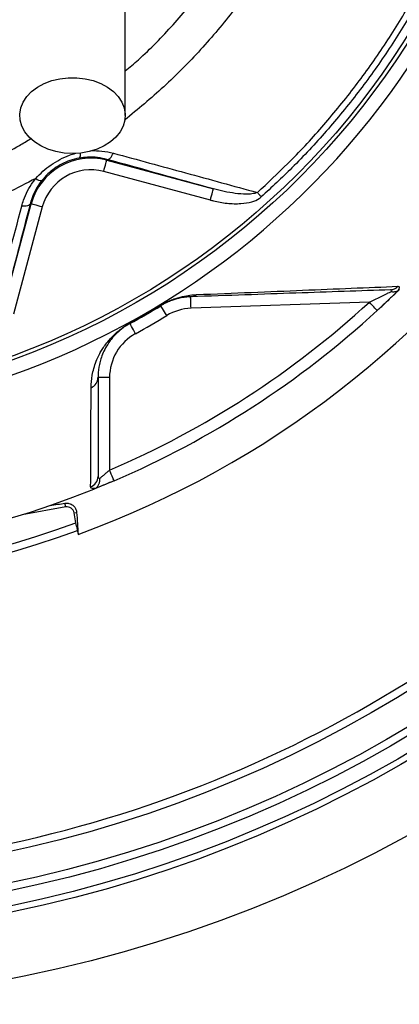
# Model space of a CAD drawing. Header units: millimetres. Extents: x 1997 to 3435, y 2451 to 3889.
# Tile 3 of 9: x 2859 to 3057, y 2451 to 2963. Entities that reach past the tile are written whole.
import ezdxf

# ---------------------------------------------------------------- set-up
doc = ezdxf.new("R2010")
doc.units = ezdxf.units.MM
doc.header["$LTSCALE"] = 2

msp = doc.modelspace()

# ---------------------------------------------------------------- linework, layer by layer
at = {"color": 7, "linetype": 'Continuous', "lineweight": 25}
for p, q in [((2904.4, 2890.28), (2904.27, 2889.81)), ((2904.27, 2889.81), (2959.79, 2874.94)), ((2958.23, 2869.14), (2902.72, 2884.02)), ((2849.99, 2811.25), (2864.95, 2867.11)), ((2870.75, 2865.56), (2855.78, 2809.7)), ((2864.48, 2867.24), (2864.95, 2867.11)), ((3041, 2816.05), (2948.16, 2812.81)), ((2905.75, 2776.82), (2899.75, 2776.82)), ((2905.75, 2776.82), (2905.75, 2728.6)), ((2908.11, 2723.09), (2897.59, 2718.72)), ((2882.91, 2709.45), (2882.56, 2711.43)), ((2882.91, 2709.45), (2860.2, 2705.45)), ((2887.36, 2706.34), (2888.62, 2706.56)), ((2888.26, 2701.21), (2887.36, 2706.34)), ((2888.57, 2699.44), (2888.26, 2701.21)), ((2888.57, 2699.44), (2889.43, 2695.2))]:
    msp.add_line(p, q, dxfattribs=at)
at = {"color": 7, "linetype": 'Continuous', "lineweight": 25, "flags": 128}
for points in [[(2886.46, 2893.34), (2882.05, 2893.6), (2877.75, 2894.36), (2873.68, 2895.6), (2869.94, 2897.3), (2866.63, 2899.41), (2863.83, 2901.87), (2861.62, 2904.62), (2860.05, 2907.59), (2859.16, 2910.71), (2858.98, 2913.88), (2859.52, 2917.04), (2860.75, 2920.09), (2862.65, 2922.96), (2865.16, 2925.58), (2868.23, 2927.87), (2871.76, 2929.78), (2875.68, 2931.25), (2879.88, 2932.26), (2884.25, 2932.77), (2888.67, 2932.77), (2893.04, 2932.26), (2897.24, 2931.25), (2901.16, 2929.78), (2904.7, 2927.87), (2907.76, 2925.58), (2910.28, 2922.96), (2912.17, 2920.09), (2913.41, 2917.04), (2913.94, 2913.88), (2913.76, 2910.71), (2912.88, 2907.59), (2911.31, 2904.62), (2909.09, 2901.87), (2906.29, 2899.41), (2902.98, 2897.3), (2899.24, 2895.6), (2895.17, 2894.36), (2890.87, 2893.6), (2886.46, 2893.34)], [(2902.72, 2884.02), (2903.02, 2885.13), (2903.31, 2886.21), (2903.57, 2887.2), (2903.81, 2888.08), (2904, 2888.8), (2904.14, 2889.34), (2904.24, 2889.68), (2904.27, 2889.81)], [(2904.4, 2890.28), (2904.79, 2890.26), (2905.21, 2890.38), (2905.65, 2890.62), (2906.1, 2891), (2906.54, 2891.49), (2906.97, 2892.08), (2907.37, 2892.77), (2907.74, 2893.53)], [(2958.23, 2869.14), (2958.53, 2870.26), (2958.82, 2871.33), (2959.09, 2872.33), (2959.32, 2873.2), (2959.52, 2873.92), (2959.66, 2874.47), (2959.75, 2874.81), (2959.79, 2874.94)], [(2984.75, 2870.78), (2984.48, 2871.08), (2984.21, 2871.38), (2983.94, 2871.68), (2983.68, 2871.97), (2983.42, 2872.26), (2983.17, 2872.54), (2982.92, 2872.82), (2982.68, 2873.08)], [(2864.48, 2867.24), (2864.3, 2866.89), (2863.99, 2866.59), (2863.57, 2866.33), (2863.03, 2866.14), (2862.39, 2866), (2861.67, 2865.93), (2860.88, 2865.92), (2860.04, 2865.97)], [(2870.75, 2865.56), (2869.63, 2865.86), (2868.55, 2866.15), (2867.56, 2866.41), (2866.69, 2866.65), (2865.96, 2866.84), (2865.42, 2866.98), (2865.08, 2867.08), (2864.95, 2867.11)], [(2948.16, 2812.81), (2948.12, 2813.98), (2948.08, 2815.1), (2948.04, 2816.14), (2948.01, 2817.05), (2947.98, 2817.79), (2947.97, 2818.35), (2947.95, 2818.69), (2947.95, 2818.8)], [(3056.59, 2822.56), (3048.15, 2814.49), (3045.06, 2811.63)], [(2932.45, 2814.17), (2932.45, 2814.17), (2932.45, 2814.18), (2932.44, 2814.19), (2932.43, 2814.2), (2932.42, 2814.22), (2932.41, 2814.24), (2932.39, 2814.27), (2932.37, 2814.3)], [(2935.57, 2809.04), (2934.96, 2810.04), (2934.37, 2811), (2933.84, 2811.89), (2933.36, 2812.67), (2932.98, 2813.31), (2932.69, 2813.78), (2932.51, 2814.07), (2932.45, 2814.17)], [(3045.06, 2811.63), (3044.98, 2811.71), (3044.75, 2811.96), (3044.38, 2812.37), (3043.87, 2812.92), (3043.26, 2813.59), (3042.56, 2814.36), (3041.79, 2815.19), (3041, 2816.05)], [(2916.37, 2804.88), (2916.37, 2804.89), (2916.36, 2804.89), (2916.36, 2804.9), (2916.35, 2804.92), (2916.34, 2804.94), (2916.33, 2804.96), (2916.31, 2804.99), (2916.29, 2805.02)], [(2919.25, 2799.62), (2918.69, 2800.65), (2918.15, 2801.64), (2917.65, 2802.55), (2917.21, 2803.34), (2916.85, 2804), (2916.59, 2804.48), (2916.42, 2804.78), (2916.37, 2804.88)], [(2908.11, 2723.09), (2908.07, 2723.19), (2907.93, 2723.51), (2907.71, 2724.02), (2907.42, 2724.7), (2907.06, 2725.54), (2906.65, 2726.49), (2906.21, 2727.53), (2905.75, 2728.6)]]:
    msp.add_lwpolyline(points, dxfattribs=at)
at = {"color": 7, "linetype": 'Continuous', "lineweight": 25}
for radius in [719, 685, 681.7, 674, 670, 654, 408, 406]:
    msp.add_circle((2716.46, 3169.7), radius, dxfattribs=at)
for centre, radius, start, end in [((2716.46, 3169.7), 505.04, 290.0275, 69.9725), ((2716.46, 3169.7), 415.28, 280.4364, 79.5636), ((2895.96, 2858.8), 32.1, 75, 165), ((2895.96, 2858.8), 26.1, 75, 165), ((2870.01, 2883.18), 3.84, 226.4364, 278.1166), ((3051.79, 2827.96), 5.52, 272.2799, 318.0419), ((2947.75, 2823.98), 5.18, 272.2293, 308.8252), ((2716.46, 3169.7), 480, 293.2249, 312.5418), ((2716.46, 3169.7), 415.85, 298.721, 301.279), ((2716.46, 3169.7), 416, 298.721, 301.279), ((2949.07, 2786.82), 26, 92, 121.279), ((2716.46, 3169.7), 486, 293.2249, 312.5418), ((2716.46, 3169.7), 422, 298.721, 301.279), ((2931.75, 2776.82), 26, 118.721, 180), ((2893.93, 2776.87), 5.81, 292.4342, 359.5498), ((2893.92, 2725.35), 5.83, 290.0278, 359.5259), ((2716.46, 3169.7), 486, 248.1183, 291.8817), ((2883.58, 2705.67), 3.84, 10, 100), ((2716.46, 3169.7), 499, 249.8618, 290.1382), ((2716.46, 3169.7), 503, 249.9343, 290.069), ((2716.46, 3169.7), 650, 270.90513, 313.24417)]:
    msp.add_arc(centre, radius, start, end, dxfattribs=at)
at = {"color": 8, "linetype": 'Continuous', "lineweight": 25}
msp.add_arc((2887.37, 2892.97), 3.33, 322.7333, 10.3438, dxfattribs=at)
for points, knots in [([(2913.96, 2936.32), (2916.24, 2938.23), (2925.08, 2945.65), (2939.02, 2960.2), (2955.62, 2979.77), (2970.56, 3000.86), (2983.78, 3023.29), (2995.18, 3046.95), (3004.58, 3071.47), (3011.9, 3096.68), (3017.04, 3122.46), (3019.98, 3148.65), (3020.68, 3174.98), (3019.11, 3201.11), (3015.1, 3226.84), (3008.92, 3252.03), (3000.86, 3276.68), (2990.82, 3301.66), (2978.75, 3326.84), (2964.44, 3351.99), (2948.39, 3376.08), (2931, 3398.53), (2912.37, 3419.29), (2892.68, 3438.39), (2871.7, 3456.1), (2849.56, 3472.27), (2828.89, 3485.31), (2809.95, 3495.44), (2792.94, 3502.91), (2775.4, 3508.99), (2762.56, 3512.21), (2755.66, 3513.52), (2754.81, 3513.68)], [0, 0, 0, 0, 0.012243, 0.047476, 0.082711, 0.117826, 0.153727, 0.189755, 0.225782, 0.261682, 0.297697, 0.333847, 0.369988, 0.405992, 0.441442, 0.477007, 0.512617, 0.548131, 0.58774, 0.627448, 0.667153, 0.706756, 0.744251, 0.781886, 0.819565, 0.857192, 0.89468, 0.920099, 0.945599, 0.971072, 0.996452, 1, 1, 1, 1]), ([(2908.99, 3446.01), (2915.2, 3440.27), (2927.62, 3428.81), (2945.86, 3408.95), (2963.74, 3386.66), (2980.77, 3361.73), (2995.93, 3335.62), (3008.71, 3309.32), (3019.3, 3283.06), (3027.78, 3257), (3034.26, 3230.37), (3038.47, 3203.12), (3040.15, 3175.38), (3039.42, 3147.37), (3036.29, 3119.51), (3030.83, 3092.1), (3023.05, 3065.31), (3013.05, 3039.29), (3000.94, 3014.18), (2986.89, 2990.38), (2970.99, 2968.01), (2953.4, 2947.19), (2934.38, 2927.84), (2920.49, 2916.4), (2913.61, 2910.74)], [0, 0, 0, 0, 0.041388, 0.082778, 0.131939, 0.181238, 0.230544, 0.279714, 0.324365, 0.369142, 0.413871, 0.458456, 0.504049, 0.549815, 0.595591, 0.641196, 0.686556, 0.732077, 0.777599, 0.822959, 0.867334, 0.91186, 0.956385, 1, 1, 1, 1]), ([(2836.04, 2886.33), (2843.78, 2889.82), (2853.62, 2894.27), (2862.82, 2899.91), (2864.8, 2901.12)], [0, 0, 0, 0, 0.785345, 1, 1, 1, 1]), ([(2895.98, 2894.83), (2897.93, 2894.84), (2901.99, 2894.87), (2905.78, 2893.99), (2907.74, 2893.53)], [0, 0, 0, 0, 0.4836067, 1, 1, 1, 1]), ([(2867.36, 2880.39), (2868.56, 2881.66), (2871, 2884.21), (2875.26, 2887.5), (2879.93, 2890.32), (2884.25, 2892.37), (2887.06, 2893.17), (2888.12, 2893.47)], [0, 0, 0, 0, 0.2127533, 0.4296653, 0.64509, 0.8655846, 1, 1, 1, 1])]:
    msp.add_open_spline(points, degree=3, knots=knots, dxfattribs=at)
at = {"color": 7, "linetype": 'Continuous', "lineweight": 25}
for points, knots in [([(2982.68, 2873.08), (2988.01, 2878.02), (2999.7, 2888.84), (3016.46, 2906.89), (3032.98, 2927.01), (3048.14, 2948.18), (3062.84, 2971.79), (3076.61, 2998), (3089, 3026.84), (3097.87, 3053.04), (3103.37, 3073.35), (3105.64, 3083.67), (3106.46, 3087.43)], [0, 0, 0, 0, 0.086597, 0.189857, 0.293337, 0.396817, 0.500076, 0.624634, 0.749386, 0.873944, 0.95417, 1, 1, 1, 1]), ([(3109.46, 3086.8), (3108.62, 3083.01), (3105.73, 3069.87), (3099.44, 3047.65), (3089.72, 3020.52), (3078.08, 2994.16), (3065.01, 2969.46), (3050.7, 2946.47), (3035.42, 2925.14), (3018.78, 2904.86), (3001.89, 2886.67), (2990.12, 2875.75), (2984.75, 2870.78)], [0, 0, 0, 0, 0.045828, 0.159203, 0.27287, 0.386536, 0.499911, 0.603173, 0.706655, 0.810137, 0.913398, 1, 1, 1, 1]), ([(2913.96, 2913.09), (2913.96, 2919.77), (2913.96, 2933.03), (2913.96, 2952.53), (2913.96, 2971.3), (2913.96, 2989.13), (2913.96, 3005.72), (2913.96, 3020.76), (2913.96, 3033.41), (2913.96, 3043.61), (2913.96, 3051.32), (2913.96, 3057.03), (2913.96, 3061.67), (2913.96, 3065.17), (2913.96, 3067.74), (2913.96, 3069.05), (2913.96, 3069.7)], [0, 0, 0, 0, 0.079644, 0.158009, 0.235124, 0.311015, 0.385614, 0.459005, 0.531252, 0.593311, 0.654261, 0.714301, 0.773508, 0.85087, 0.926319, 1, 1, 1, 1]), ([(2890.03, 2890.96), (2888.39, 2890.59), (2885.34, 2889.9), (2880.96, 2888), (2877.04, 2885.63), (2873.47, 2882.74), (2871.53, 2880.51), (2870.55, 2879.37)], [0, 0, 0, 0, 0.220063, 0.411601, 0.610109, 0.802106, 1, 1, 1, 1]), ([(2904.4, 2890.28), (2902.8, 2890.65), (2899.58, 2891.39), (2894.7, 2891.6), (2891.46, 2891.15), (2890.03, 2890.96)], [0, 0, 0, 0, 0.351667, 0.712304, 1, 1, 1, 1]), ([(2907.74, 2893.53), (2920.34, 2890.11), (2932.87, 2886.69), (2957.85, 2879.88), (2970.28, 2876.48), (2982.68, 2873.08)], [0, 0, 0, 0, 0.5, 0.5, 1, 1, 1, 1]), ([(2867.36, 2880.39), (2862.44, 2877.82), (2852.6, 2872.67), (2842.39, 2868.3), (2837.28, 2866.11)], [0, 0, 0, 0, 0.499331, 1, 1, 1, 1]), ([(2860.04, 2865.97), (2860.35, 2867.01), (2861.12, 2869.69), (2863, 2873.94), (2865.26, 2877.7), (2866.88, 2879.78), (2867.36, 2880.39)], [0, 0, 0, 0, 0.205618, 0.52961, 0.860484, 1, 1, 1, 1]), ([(2870.55, 2879.37), (2870.15, 2878.85), (2868.81, 2877.12), (2866.92, 2873.95), (2865.37, 2870.38), (2864.73, 2868.11), (2864.48, 2867.24)], [0, 0, 0, 0, 0.1378082, 0.4611817, 0.7920924, 1, 1, 1, 1]), ([(2982.68, 2873.08), (2982.24, 2872.87), (2981.77, 2872.72), (2980.82, 2872.49), (2980.34, 2872.42), (2978.89, 2872.24), (2977.92, 2872.2), (2975, 2872.21), (2973.06, 2872.37), (2969.23, 2872.86), (2967.32, 2873.19), (2963.54, 2873.97), (2961.66, 2874.43), (2959.79, 2874.94)], [0, 0, 0, 0, 0.0625, 0.0625, 0.125, 0.125, 0.25, 0.25, 0.5, 0.5, 0.75, 0.75, 1, 1, 1, 1]), ([(2958.23, 2869.14), (2958.75, 2869.01), (2961.6, 2868.27), (2966.9, 2867.33), (2973.69, 2867.09), (2979.39, 2867.93), (2982.97, 2869.34), (2984.4, 2870.5), (2984.75, 2870.78)], [0, 0, 0, 0, 0.0582, 0.322962, 0.58719, 0.799004, 0.951062, 1, 1, 1, 1]), ([(2840.27, 2790.87), (2842.5, 2799.35), (2849.01, 2824.19), (2855.66, 2849.39), (2860.04, 2865.97)], [0, 0, 0, 0, 0.341797, 1, 1, 1, 1]), ([(2864.48, 2867.24), (2860.19, 2850.69), (2855.34, 2831.95), (2850.55, 2813.42), (2849.99, 2811.25)], [0, 0, 0, 0, 0.883029, 1, 1, 1, 1]), ([(2951, 2819.94), (2960.87, 2820.35), (2970.34, 2820.74), (2988.7, 2821.5), (2997.59, 2821.86), (3014.91, 2822.58), (3023.35, 2822.93), (3039.87, 2823.61), (3047.96, 2823.94), (3055.9, 2824.26)], [0, 0, 0, 0, 0.25, 0.25, 0.5, 0.5, 0.75, 0.75, 1, 1, 1, 1]), ([(3055.9, 2824.26), (3056.11, 2824.27), (3056.28, 2824.23), (3056.5, 2824.04), (3056.55, 2823.89), (3056.55, 2823.49), (3056.48, 2823.24), (3056.25, 2822.65), (3056.08, 2822.31), (3055.87, 2821.95)], [0, 0, 0, 0, 0.25, 0.25, 0.5, 0.5, 0.75, 0.75, 1, 1, 1, 1]), ([(2932.37, 2814.3), (2932.94, 2814.65), (2933.51, 2814.97), (2934.64, 2815.58), (2935.2, 2815.87), (2936.28, 2816.39), (2936.8, 2816.62), (2937.81, 2817.06), (2938.3, 2817.25), (2939.7, 2817.79), (2940.56, 2818.07), (2942.19, 2818.56), (2942.95, 2818.77), (2945.12, 2819.28), (2946.41, 2819.5), (2948.82, 2819.81), (2949.94, 2819.9), (2951, 2819.94)], [0, 0, 0, 0, 0.0625, 0.0625, 0.125, 0.125, 0.1875, 0.1875, 0.25, 0.25, 0.375, 0.375, 0.5, 0.5, 0.75, 0.75, 1, 1, 1, 1]), ([(2947.95, 2818.8), (2947.11, 2818.77), (2946.22, 2818.71), (2944.29, 2818.48), (2943.26, 2818.31), (2941.52, 2817.93), (2940.91, 2817.77), (2939.59, 2817.39), (2938.88, 2817.17), (2937.33, 2816.61), (2936.48, 2816.26), (2935.3, 2815.71), (2935.05, 2815.59), (2934.55, 2815.34), (2934.3, 2815.21), (2933.78, 2814.93), (2933.52, 2814.79), (2932.99, 2814.49), (2932.72, 2814.33), (2932.45, 2814.17)], [0, 0, 0, 0, 0.25, 0.25, 0.5, 0.5, 0.625, 0.625, 0.75, 0.75, 0.875, 0.875, 0.90625, 0.90625, 0.9375, 0.9375, 0.96875, 0.96875, 1, 1, 1, 1]), ([(3052.01, 2822.44), (3044.12, 2822.16), (3036.09, 2821.88), (3019.69, 2821.31), (3011.32, 2821.02), (2994.13, 2820.42), (2985.32, 2820.11), (2967.12, 2819.47), (2957.74, 2819.14), (2947.95, 2818.8)], [0, 0, 0, 0, 0.25, 0.25, 0.5, 0.5, 0.75, 0.75, 1, 1, 1, 1]), ([(3041, 2816.05), (3042.93, 2816.95), (3044.86, 2817.87), (3047.67, 2819.24), (3048.6, 2819.69), (3049.96, 2820.36), (3050.41, 2820.58), (3051.28, 2821.01), (3051.7, 2821.22), (3052.11, 2821.42)], [0, 0, 0, 0, 0.5, 0.5, 0.75, 0.75, 0.875, 0.875, 1, 1, 1, 1]), ([(3056.59, 2822.56), (3056.24, 2822.22), (3055.86, 2821.85), (3055.06, 2821.06), (3054.63, 2820.65), (3053.74, 2819.79), (3053.27, 2819.34), (3052.32, 2818.42), (3051.83, 2817.96), (3050.34, 2816.54), (3049.32, 2815.58), (3047.74, 2814.1), (3047.2, 2813.6), (3046.14, 2812.62), (3045.6, 2812.12), (3045.06, 2811.63)], [0, 0, 0, 0, 0.125, 0.125, 0.25, 0.25, 0.375, 0.375, 0.5, 0.5, 0.75, 0.75, 0.875, 0.875, 1, 1, 1, 1]), ([(3052.11, 2821.42), (3052.28, 2821.57), (3052.42, 2821.72), (3052.61, 2821.99), (3052.66, 2822.11), (3052.64, 2822.29), (3052.57, 2822.36), (3052.35, 2822.43), (3052.19, 2822.44), (3052.01, 2822.44)], [0, 0, 0, 0, 0.25, 0.25, 0.5, 0.5, 0.75, 0.75, 1, 1, 1, 1]), ([(3055.87, 2821.95), (3055.37, 2821.62), (3054.8, 2821.41), (3053.83, 2821.28), (3053.49, 2821.27), (3052.98, 2821.29), (3052.81, 2821.31), (3052.46, 2821.35), (3052.29, 2821.38), (3052.11, 2821.42)], [0, 0, 0, 0, 0.5, 0.5, 0.75, 0.75, 0.875, 0.875, 1, 1, 1, 1]), ([(3055.87, 2821.95), (3055.98, 2822.02), (3056.1, 2822.12), (3056.34, 2822.33), (3056.47, 2822.44), (3056.59, 2822.56)], [0, 0, 0, 0, 0.5, 0.5, 1, 1, 1, 1]), ([(2896.15, 2771.49), (2896.16, 2773.6), (2896.35, 2775.79), (2896.97, 2779.21), (2897.23, 2780.37), (2897.91, 2782.77), (2898.32, 2784), (2899.32, 2786.54), (2899.92, 2787.86), (2901.02, 2789.92), (2901.43, 2790.63), (2902.33, 2792.09), (2902.83, 2792.84), (2903.95, 2794.4), (2904.58, 2795.21), (2905.65, 2796.48), (2906.03, 2796.91), (2906.86, 2797.79), (2907.3, 2798.25), (2908.25, 2799.18), (2908.77, 2799.66), (2909.91, 2800.66), (2910.54, 2801.18), (2911.59, 2801.99), (2911.95, 2802.26), (2912.73, 2802.81), (2913.13, 2803.09), (2913.98, 2803.65), (2914.42, 2803.93), (2915.34, 2804.48), (2915.81, 2804.76), (2916.29, 2805.02)], [0, 0, 0, 0, 0.25, 0.25, 0.375, 0.375, 0.5, 0.5, 0.625, 0.625, 0.6875, 0.6875, 0.75, 0.75, 0.8125, 0.8125, 0.84375, 0.84375, 0.875, 0.875, 0.90625, 0.90625, 0.9375, 0.9375, 0.953125, 0.953125, 0.96875, 0.96875, 0.984375, 0.984375, 1, 1, 1, 1]), ([(2916.37, 2804.88), (2915.9, 2804.63), (2915.44, 2804.36), (2914.57, 2803.83), (2914.17, 2803.57), (2913.4, 2803.05), (2913.04, 2802.79), (2912.36, 2802.29), (2912.05, 2802.05), (2911.46, 2801.57), (2911.18, 2801.34), (2910.66, 2800.89), (2910.41, 2800.68), (2909.72, 2800.04), (2909.3, 2799.63), (2908.14, 2798.46), (2907.5, 2797.73), (2906.36, 2796.33), (2905.87, 2795.66), (2904.54, 2793.73), (2903.85, 2792.55), (2902.69, 2790.28), (2902.21, 2789.2), (2901.42, 2787.11), (2901.1, 2786.09), (2900.57, 2784.12), (2900.37, 2783.17), (2899.88, 2780.35), (2899.75, 2778.56), (2899.75, 2776.82)], [0, 0, 0, 0, 0.015625, 0.015625, 0.03125, 0.03125, 0.046875, 0.046875, 0.0625, 0.0625, 0.078125, 0.078125, 0.09375, 0.09375, 0.125, 0.125, 0.1875, 0.1875, 0.25, 0.25, 0.375, 0.375, 0.5, 0.5, 0.625, 0.625, 0.75, 0.75, 1, 1, 1, 1]), ([(2899.75, 2725.3), (2899.75, 2725.03), (2899.82, 2724.8), (2900.16, 2724.51), (2900.42, 2724.44), (2900.76, 2724.46)], [0, 0, 0, 0, 0.5, 0.5, 1, 1, 1, 1]), ([(2900.76, 2724.46), (2901.07, 2724.71), (2901.43, 2724.99), (2902.21, 2725.63), (2902.62, 2725.97), (2903.48, 2726.68), (2903.93, 2727.06), (2904.83, 2727.82), (2905.29, 2728.21), (2905.75, 2728.6)], [0, 0, 0, 0, 0.25, 0.25, 0.5, 0.5, 0.75, 0.75, 1, 1, 1, 1]), ([(2908.11, 2723.09), (2907.07, 2722.64), (2906.05, 2722.21), (2904.55, 2721.58), (2904.05, 2721.37), (2903.08, 2720.96), (2902.61, 2720.76), (2901.69, 2720.39), (2901.25, 2720.2), (2900.4, 2719.85), (2899.98, 2719.69), (2898.82, 2719.21), (2898.15, 2718.94), (2897.59, 2718.72)], [0, 0, 0, 0, 0.25, 0.25, 0.375, 0.375, 0.5, 0.5, 0.625, 0.625, 0.75, 0.75, 1, 1, 1, 1]), ([(2898.29, 2719.05), (2898.7, 2719.29), (2899.07, 2719.6), (2899.56, 2720.16), (2899.71, 2720.37), (2899.98, 2720.8), (2900.1, 2721.02), (2900.43, 2721.73), (2900.59, 2722.25), (2900.72, 2723.06), (2900.76, 2723.33), (2900.78, 2723.89), (2900.78, 2724.18), (2900.76, 2724.46)], [0, 0, 0, 0, 0.25, 0.25, 0.375, 0.375, 0.5, 0.5, 0.75, 0.75, 0.875, 0.875, 1, 1, 1, 1]), ([(2898.29, 2719.05), (2897.9, 2719.02), (2897.56, 2719.02), (2896.96, 2719.07), (2896.71, 2719.11), (2896.31, 2719.26), (2896.16, 2719.35), (2895.96, 2719.58), (2895.91, 2719.72), (2895.91, 2719.87)], [0, 0, 0, 0, 0.25, 0.25, 0.5, 0.5, 0.75, 0.75, 1, 1, 1, 1]), ([(2882.56, 2711.43), (2882.85, 2711.47), (2883.07, 2711.49), (2883.46, 2711.49), (2883.63, 2711.49), (2884.11, 2711.45), (2884.37, 2711.4), (2885.09, 2711.22), (2885.46, 2711.07), (2886.13, 2710.72), (2886.41, 2710.53), (2886.92, 2710.12), (2887.14, 2709.9), (2887.73, 2709.22), (2888.02, 2708.73), (2888.45, 2707.7), (2888.58, 2707.15), (2888.62, 2706.56)], [0, 0, 0, 0, 0.03125, 0.03125, 0.0625, 0.0625, 0.125, 0.125, 0.25, 0.25, 0.375, 0.375, 0.5, 0.5, 0.75, 0.75, 1, 1, 1, 1])]:
    msp.add_open_spline(points, degree=3, knots=knots, dxfattribs=at)
for points in [[(2959.79, 2874.94), (2941.43, 2880.03), (2922.98, 2885.14), (2904.4, 2890.28)], [(2899.75, 2776.82), (2899.75, 2759.49), (2899.75, 2742.33), (2899.75, 2725.3)], [(2895.91, 2719.87), (2895.98, 2736.93), (2896.06, 2754.12), (2896.15, 2771.49)], [(2897.59, 2718.72), (2897.84, 2718.82), (2898.09, 2718.93), (2898.29, 2719.05)], [(2874.79, 2710.22), (2877.45, 2710.63), (2880.04, 2711.04), (2882.56, 2711.43)], [(2888.62, 2706.56), (2888.89, 2702.77), (2889.16, 2698.99), (2889.43, 2695.2)]]:
    msp.add_open_spline(points, degree=3, dxfattribs=at)

doc.saveas('drawing.dxf')
